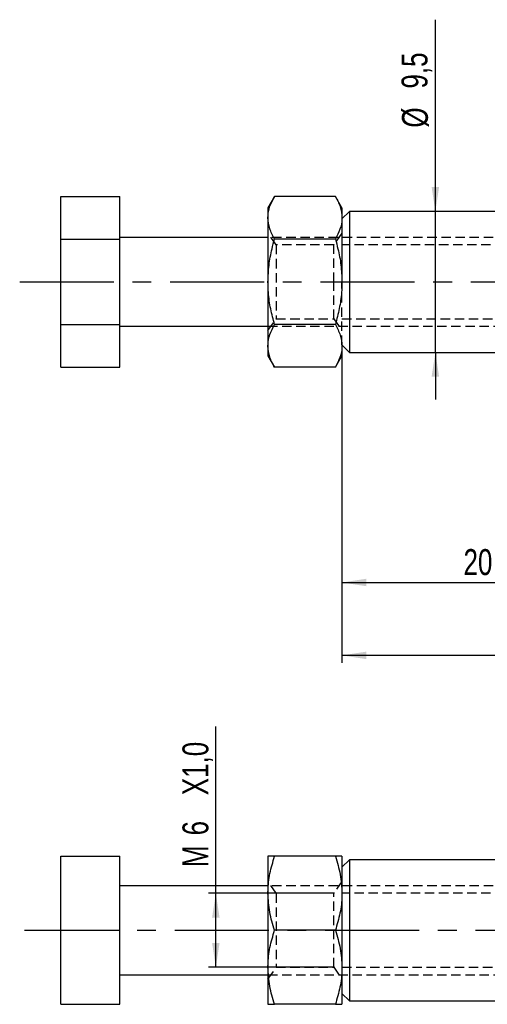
# Model space of a CAD drawing. Extents: x 15 to 185, y 7 to 146.
# Tile 1 of 39: x 20 to 51, y 17 to 84. Entities that reach past the tile are written whole.
import ezdxf

# ---------------------------------------------------------------- set-up
doc = ezdxf.new("R2010")
doc.units = 0
doc.header["$LTSCALE"] = 0.5
doc.linetypes.add('CENTERX2', pattern=[20.32, 12.7, -2.54, 2.54, -2.54])
doc.linetypes.add('HIDDEN', pattern=[1.905, 1.27, -0.635])
doc.layers.get('0').update_dxf_attribs({"linetype": 'CONTINUOUS'})
doc.styles.add('SLDTEXTSTYLE0', font='TXT', dxfattribs={"width": 0.75})
doc.dimstyles.new('SLDDIMSTYLE0', dxfattribs={"dimtxt": 1.75, "dimasz": 1.651, "dimexe": 0, "dimexo": 0.0625, "dimgap": 0.4375, "dimtad": 1, "dimdec": 0, "dimrnd": 1e-09, "dimzin": 12, "dimtxsty": 'SLDTEXTSTYLE0', "dimsah": 1, "dimcen": 0.09, "dimazin": 3, "dimtfac": 1, "dimtdec": 0, "dimtofl": 0, "dimtmove": 0, "dimatfit": 3, "dimtolj": 1, "dimtzin": 12})
doc.dimstyles.new('SLDDIMSTYLE1', dxfattribs={"dimtxt": 1.75, "dimasz": 1.651, "dimexe": 0, "dimexo": 0.0625, "dimgap": 0.4375, "dimtad": 1, "dimdec": 1, "dimrnd": 1e-09, "dimzin": 12, "dimtxsty": 'SLDTEXTSTYLE0', "dimsah": 1, "dimcen": 0.09, "dimazin": 3, "dimtfac": 1, "dimtmove": 0, "dimatfit": 3, "dimtolj": 1, "dimtzin": 12})
doc.dimstyles.new('SLDDIMSTYLE2', dxfattribs={"dimtxt": 1.75, "dimasz": 1.651, "dimexe": 0, "dimexo": 0.0625, "dimgap": 0.4375, "dimtad": 1, "dimdec": 3, "dimrnd": 1e-09, "dimzin": 12, "dimtxsty": 'SLDTEXTSTYLE0', "dimsah": 1, "dimcen": 0.09, "dimazin": 3, "dimtfac": 1, "dimtdec": 3, "dimtofl": 0, "dimtmove": 0, "dimatfit": 3, "dimtolj": 1, "dimtzin": 12})

# ---------------------------------------------------------------- blocks, each defined once
blk = doc.blocks.new('_D')
at = {"color": 179, "linetype": 'CONTINUOUS'}
for p, q in [((41.63, 61.095), (41.63, 45.045)), ((62.06, 60.595), (62.06, 45.045)), ((41.63, 45.545), (62.06, 45.545))]:
    blk.add_line(p, q, dxfattribs=at)
for points in [[(41.63, 45.545), (43.281, 45.291), (43.281, 45.799)], [(62.06, 45.545), (60.409, 45.799), (60.409, 45.291)]]:
    blk.add_solid(points, dxfattribs=at)
at = {"color": 179, "linetype": 'CONTINUOUS', "insert": (49.842, 47.801, 0.1), "char_height": 1.75, "attachment_point": 1, "style": 'SLDTEXTSTYLE0'}
blk.add_mtext('20', dxfattribs=at)
blk = doc.blocks.new('_D_1')
at = {"color": 179, "linetype": 'CONTINUOUS'}
for p, q in [((101.5, 66.965), (101.5, 40.12)), ((41.63, 61.095), (41.63, 40.12)), ((101.5, 40.62), (41.63, 40.62))]:
    blk.add_line(p, q, dxfattribs=at)
for points in [[(41.63, 40.62), (43.281, 40.366), (43.281, 40.874)], [(101.5, 40.62), (99.849, 40.874), (99.849, 40.366)]]:
    blk.add_solid(points, dxfattribs=at)
at = {"color": 179, "linetype": 'CONTINUOUS', "insert": (67.987, 42.875, 0.1), "char_height": 1.75, "attachment_point": 1, "style": 'SLDTEXTSTYLE0'}
blk.add_mtext('60', dxfattribs=at)
blk = doc.blocks.new('_D_2')
at = {"color": 179, "linetype": 'CONTINUOUS'}
for p, q in [((47.939, 70.62), (47.939, 83.572)), ((47.939, 61.095), (47.939, 70.62)), ((47.939, 61.095), (47.939, 57.92))]:
    blk.add_line(p, q, dxfattribs=at)
for points in [[(47.939, 70.62), (48.193, 72.271), (47.685, 72.271)], [(47.939, 61.095), (47.685, 59.444), (48.193, 59.444)]]:
    blk.add_solid(points, dxfattribs=at)
at = {"color": 179, "linetype": 'CONTINUOUS', "char_height": 1.75, "attachment_point": 1, "rotation": 90, "style": 'SLDTEXTSTYLE0'}
for s, insert in [('9,5', (45.656, 78.918, 0.1)), ('%%c', (45.683, 76.279, 0.1))]:
    blk.add_mtext(s, dxfattribs=dict(at, insert=insert))
blk = doc.blocks.new('_D_8')
at = {"color": 179, "linetype": 'CONTINUOUS'}
for p, q in [((33.107, 24.543), (33.107, 35.825)), ((41.13, 24.543), (32.607, 24.543)), ((33.107, 19.543), (33.107, 24.543)), ((41.13, 19.543), (32.607, 19.543))]:
    blk.add_line(p, q, dxfattribs=at)
for points in [[(33.107, 24.543), (32.853, 22.892), (33.361, 22.892)], [(33.107, 19.543), (33.361, 21.194), (32.853, 21.194)]]:
    blk.add_solid(points, dxfattribs=at)
at = {"color": 179, "linetype": 'CONTINUOUS', "char_height": 1.75, "attachment_point": 1, "rotation": 90, "style": 'SLDTEXTSTYLE0'}
for s, insert in [('X1,0', (30.851, 31.17, -31.575)), ('6', (30.851, 28.455, -31.575)), ('M', (30.851, 26.312, -31.575))]:
    blk.add_mtext(s, dxfattribs=dict(at, insert=insert))

msp = doc.modelspace()

# ---------------------------------------------------------------- linework, layer by layer
at = {"color": 7, "linetype": 'CONTINUOUS'}
for p, q in [((22.6298, 71.6311), (26.6298, 71.6311)), ((22.6298, 68.7444), (22.6298, 71.6311)), ((26.6298, 68.7444), (26.6298, 71.6311)), ((37.0764, 71.6311), (36.6298, 70.8576)), ((41.1832, 71.6311), (37.0764, 71.6311)), ((41.6298, 70.8576), (41.1832, 71.6311)), ((36.6298, 70.8576), (36.6298, 70.1878)), ((41.6298, 70.8576), (41.6298, 70.1878)), ((42.1298, 70.6201), (41.6298, 70.1201)), ((62.06, 70.6201), (42.1298, 70.6201)), ((42.1298, 70.6201), (42.1298, 65.8576)), ((36.6298, 70.1878), (36.6298, 65.8576)), ((41.6298, 70.1878), (41.6298, 65.8576)), ((22.6298, 68.7444), (26.6298, 68.7444)), ((22.6298, 62.9709), (22.6298, 68.7444)), ((36.6298, 68.8576), (26.6298, 68.8576)), ((26.6298, 62.9709), (26.6298, 68.7444)), ((41.1832, 68.7444), (37.0764, 68.7444)), ((36.6298, 65.8576), (36.6298, 61.5275)), ((42.1298, 65.8576), (42.1298, 61.0951)), ((22.6298, 62.9709), (26.6298, 62.9709)), ((22.6298, 60.0841), (22.6298, 62.9709)), ((26.6298, 60.0841), (26.6298, 62.9709)), ((26.6298, 62.8576), (36.6298, 62.8576)), ((41.1832, 62.9709), (37.0764, 62.9709)), ((36.6298, 61.5275), (36.6298, 60.8576)), ((41.6298, 61.5951), (42.1298, 61.0951)), ((41.6298, 61.5951), (41.6298, 61.5275)), ((41.6298, 61.5275), (41.6298, 60.8576)), ((36.6298, 60.8576), (37.0764, 60.0841)), ((41.1832, 60.0841), (41.6298, 60.8576)), ((42.1298, 61.0951), (62.06, 61.0951)), ((22.6298, 60.0841), (26.6298, 60.0841)), ((41.1832, 60.0841), (37.0764, 60.0841)), ((22.6298, 27.0432), (26.6298, 27.0432)), ((22.6298, 22.0432), (22.6298, 27.0432)), ((26.6298, 22.0432), (26.6298, 27.0432)), ((36.6298, 27.0432), (36.6298, 24.5432)), ((41.1832, 27.0432), (37.0764, 27.0432)), ((41.6298, 27.0432), (41.6298, 24.5432)), ((42.1298, 26.8057), (41.6298, 26.3057)), ((62.06, 26.8057), (42.1298, 26.8057)), ((42.1298, 26.8057), (42.1298, 17.2807)), ((36.6298, 25.0432), (26.6298, 25.0432)), ((36.6298, 24.5432), (36.6298, 19.5432)), ((41.6298, 24.5432), (41.6298, 19.5432)), ((22.6298, 22.0432), (26.6298, 22.0432)), ((22.6298, 17.0432), (22.6298, 22.0432)), ((26.6298, 17.0432), (26.6298, 22.0432)), ((41.1832, 22.0432), (37.0764, 22.0432)), ((36.6298, 19.5432), (36.6298, 17.0432)), ((41.6298, 19.5432), (41.6298, 17.0432)), ((26.6298, 19.0432), (36.6298, 19.0432)), ((41.6298, 17.7807), (42.1298, 17.2807)), ((22.6298, 17.0432), (26.6298, 17.0432)), ((41.1832, 17.0432), (37.0764, 17.0432)), ((42.1298, 17.2807), (62.06, 17.2807))]:
    msp.add_line(p, q, dxfattribs=at)
at = {"color": 7, "linetype": 'HIDDEN'}
for p, q in [((37.187, 68.3576), (36.6298, 69.1533)), ((86.1298, 68.8576), (36.6298, 68.8576)), ((41.6298, 69.1533), (41.0726, 68.3576)), ((37.187, 68.3576), (37.187, 63.3576)), ((41.0726, 68.3576), (37.187, 68.3576)), ((41.0726, 65.8576), (41.0726, 68.3576)), ((72.6298, 68.3576), (41.6298, 68.3576)), ((41.0726, 63.3576), (41.0726, 65.8576)), ((41.6298, 61.5951), (41.6298, 65.8576)), ((36.6298, 62.5619), (37.187, 63.3576)), ((37.187, 63.3576), (41.0726, 63.3576)), ((41.0726, 63.3576), (41.6298, 62.5619)), ((41.6298, 63.3576), (72.6298, 63.3576)), ((36.6298, 62.8576), (86.1298, 62.8576)), ((37.187, 24.5432), (36.6298, 25.3389)), ((41.6298, 25.3389), (41.0726, 24.5432)), ((86.1298, 25.0432), (36.6298, 25.0432)), ((37.187, 24.5432), (37.187, 19.5432)), ((41.0726, 24.5432), (37.187, 24.5432)), ((41.0726, 19.5432), (41.0726, 24.5432)), ((72.6298, 24.5432), (41.6298, 24.5432)), ((36.6298, 18.7474), (37.187, 19.5432)), ((37.187, 19.5432), (41.0726, 19.5432)), ((41.0726, 19.5432), (41.6298, 18.7474)), ((41.6298, 19.5432), (72.6298, 19.5432)), ((36.6298, 19.0432), (86.1298, 19.0432))]:
    msp.add_line(p, q, dxfattribs=at)
at = {"color": 179, "linetype": 'CENTERX2'}
for p, q in [((19.8544, 65.8576), (96.6391, 65.8576)), ((20.1692, 22.0432), (96.6391, 22.0432))]:
    msp.add_line(p, q, dxfattribs=at)
at = {"color": 7, "linetype": 'CONTINUOUS'}
for points, knots in [([(36.6298, 70.1878), (36.6303, 70.222), (36.6344, 70.481), (36.7319, 70.9695), (36.9609, 71.4093), (37.0764, 71.6311)], [0, 0, 0, 0, 0.0700628, 0.5307702, 1, 1, 1, 1]), ([(41.1832, 71.6311), (41.308, 71.3967), (41.56, 70.9236), (41.6064, 70.4345), (41.6298, 70.1878)], [0, 0, 0, 0, 0.49545797, 1, 1, 1, 1]), ([(37.0764, 68.7444), (36.9516, 68.9788), (36.6996, 69.4519), (36.6532, 69.941), (36.6298, 70.1878)], [0, 0, 0, 0, 0.4954579, 1, 1, 1, 1]), ([(41.6298, 70.1878), (41.6293, 70.1536), (41.6252, 69.8945), (41.5277, 69.406), (41.2988, 68.9663), (41.1832, 68.7444)], [0, 0, 0, 0, 0.0700628, 0.5307705, 1, 1, 1, 1]), ([(36.6298, 65.8576), (36.6442, 66.2309), (36.6733, 66.983), (36.8583, 67.9455), (37.0172, 68.5275), (37.0764, 68.7444)], [0, 0, 0, 0, 0.3821177, 0.7697643, 1, 1, 1, 1]), ([(41.1832, 68.7444), (41.2424, 68.5275), (41.4, 67.9504), (41.5856, 66.9881), (41.615, 66.236), (41.6298, 65.8576)], [0, 0, 0, 0, 0.23023591, 0.61266716, 1, 1, 1, 1]), ([(37.0764, 62.9709), (36.9826, 63.3248), (36.7942, 64.0359), (36.6517, 65.0058), (36.636, 65.6164), (36.6298, 65.8576)], [0, 0, 0, 0, 0.3747927, 0.7529957, 1, 1, 1, 1]), ([(41.6298, 65.8576), (41.6236, 65.6164), (41.6081, 65.0094), (41.4662, 64.0395), (41.2779, 63.3284), (41.1832, 62.9709)], [0, 0, 0, 0, 0.247004, 0.6214756, 1, 1, 1, 1]), ([(36.6298, 61.5275), (36.6303, 61.5617), (36.6344, 61.8208), (36.7319, 62.3093), (36.9609, 62.749), (37.0764, 62.9709)], [0, 0, 0, 0, 0.0700628, 0.5307703, 1, 1, 1, 1]), ([(41.1832, 62.9709), (41.308, 62.7365), (41.56, 62.2633), (41.6064, 61.7743), (41.6298, 61.5275)], [0, 0, 0, 0, 0.4954579, 1, 1, 1, 1]), ([(37.0764, 60.0841), (36.9516, 60.3185), (36.6996, 60.7917), (36.6532, 61.2807), (36.6298, 61.5275)], [0, 0, 0, 0, 0.495458, 1, 1, 1, 1]), ([(41.6298, 61.5275), (41.6293, 61.4933), (41.6252, 61.2342), (41.5277, 60.7457), (41.2988, 60.306), (41.1832, 60.0841)], [0, 0, 0, 0, 0.0700628, 0.5307704, 1, 1, 1, 1]), ([(36.6298, 24.5432), (36.6303, 24.6024), (36.6344, 25.0511), (36.7319, 25.8972), (36.9609, 26.6589), (37.0764, 27.0432)], [0, 0, 0, 0, 0.0700628, 0.5307703, 1, 1, 1, 1]), ([(37.0764, 27.0432), (37.0172, 27.0432), (36.8596, 27.0432), (36.674, 27.0432), (36.6446, 27.0432), (36.6298, 27.0432)], [0, 0, 0, 0, 0.2302362, 0.6126673, 1, 1, 1, 1]), ([(41.1832, 27.0432), (41.308, 26.6371), (41.56, 25.8177), (41.6064, 24.9706), (41.6298, 24.5432)], [0, 0, 0, 0, 0.4954579, 1, 1, 1, 1]), ([(41.6298, 27.0432), (41.6154, 27.0432), (41.5864, 27.0432), (41.4013, 27.0432), (41.2424, 27.0432), (41.1832, 27.0432)], [0, 0, 0, 0, 0.3821177, 0.7697646, 1, 1, 1, 1]), ([(37.0764, 22.0432), (36.9516, 22.4492), (36.6996, 23.2686), (36.6532, 24.1157), (36.6298, 24.5432)], [0, 0, 0, 0, 0.495458, 1, 1, 1, 1]), ([(41.6298, 24.5432), (41.6293, 24.4839), (41.6252, 24.0352), (41.5277, 23.1891), (41.2988, 22.4275), (41.1832, 22.0432)], [0, 0, 0, 0, 0.0700628, 0.5307704, 1, 1, 1, 1]), ([(36.6298, 19.5432), (36.6303, 19.6024), (36.6344, 20.0511), (36.7319, 20.8972), (36.9609, 21.6589), (37.0764, 22.0432)], [0, 0, 0, 0, 0.0700628, 0.5307702, 1, 1, 1, 1]), ([(41.1832, 22.0432), (41.308, 21.6371), (41.56, 20.8177), (41.6064, 19.9706), (41.6298, 19.5432)], [0, 0, 0, 0, 0.49545797, 1, 1, 1, 1]), ([(37.0764, 17.0432), (36.9516, 17.4492), (36.6996, 18.2686), (36.6532, 19.1157), (36.6298, 19.5432)], [0, 0, 0, 0, 0.4954579, 1, 1, 1, 1]), ([(41.6298, 19.5432), (41.6293, 19.4839), (41.6252, 19.0352), (41.5277, 18.1891), (41.2988, 17.4275), (41.1832, 17.0432)], [0, 0, 0, 0, 0.0700628, 0.5307705, 1, 1, 1, 1]), ([(36.6298, 17.0432), (36.6442, 17.0432), (36.6733, 17.0432), (36.8583, 17.0432), (37.0172, 17.0432), (37.0764, 17.0432)], [0, 0, 0, 0, 0.3821177, 0.7697643, 1, 1, 1, 1]), ([(41.1832, 17.0432), (41.2424, 17.0432), (41.4, 17.0432), (41.5856, 17.0432), (41.615, 17.0432), (41.6298, 17.0432)], [0, 0, 0, 0, 0.23023591, 0.61266716, 1, 1, 1, 1])]:
    msp.add_open_spline(points, degree=3, knots=knots, dxfattribs=at)

# ---------------------------------------------------------------- dimensions: what is measured, and where the dimension line sits
at = {"color": 179, "linetype": 'CONTINUOUS'}
for base, p1, p2, text, dimstyle, picture, middle in [((47.9389, 70.6201), (42.1298, 61.0951), (42.1298, 70.6201), '%%c<>', 'SLDDIMSTYLE1', '_D_2', (47.9389, 79.9255)), ((33.1073, 24.5432), (41.6298, 19.5432), (41.6298, 24.5432), 'M<>X1,0', 'SLDDIMSTYLE2', '_D_8', (33.1073, 31.0683))]:
    dim = msp.add_linear_dim(base=base, p1=p1, p2=p2, angle=90, text=text, dimstyle=dimstyle, dxfattribs=at)
    dim.commit()
    dim.dimension.update_dxf_attribs({"geometry": picture, "text_midpoint": middle, "dimtype": 160})
for base, p1, p2, picture, middle in [((41.6298, 40.6196), (101.4999, 67.4646), (41.6298, 61.5951), '_D_1', (69.991, 40.6196)), ((62.06, 45.5455), (41.6298, 61.5951), (62.06, 61.0951), '_D', (51.846, 45.5455))]:
    dim = msp.add_linear_dim(base=base, p1=p1, p2=p2, dimstyle='SLDDIMSTYLE0', dxfattribs=at)
    dim.commit()
    dim.dimension.update_dxf_attribs({"geometry": picture, "text_midpoint": middle, "dimtype": 160})

doc.saveas('drawing.dxf')
